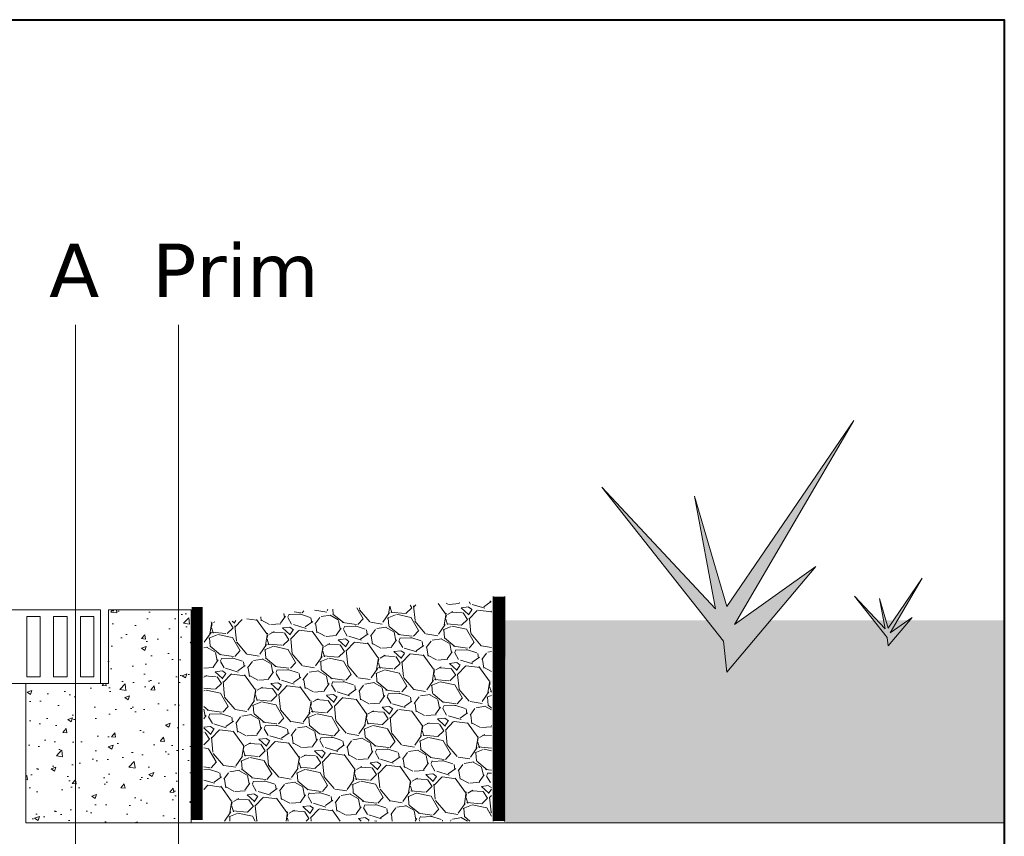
# Model space of a CAD drawing. Header units: metres. Extents: x 321 to 537, y 134 to 342.
# Tile 3 of 9: x 400 to 436, y 207 to 237. Entities that reach past the tile are written whole.
import ezdxf

# ---------------------------------------------------------------- set-up
doc = ezdxf.new("R2010")
doc.units = ezdxf.units.M
doc.header["$LTSCALE"] = 0.2
doc.linetypes.add('DASHED', pattern=[19.049999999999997, 12.7, -6.35])
doc.layers.get('0').update_dxf_attribs({"lineweight": 13})
for name, color, linetype in [('kontur', 7, 'Continuous'), ('szerk', 172, 'Continuous'), ('Textos', 7, 'Continuous')]:
    doc.layers.add(name, color=color, linetype=linetype)
doc.layers.add('Sombreados', color=7, linetype='Continuous', lineweight=13)

msp = doc.modelspace()

# ---------------------------------------------------------------- hatches: boundary and pattern name
h = msp.add_hatch()
h.set_pattern_fill('GRAVEL', color=256, scale=0.08358974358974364, angle=168, style=0)
h.set_pattern_definition([(299.9872, (600.5131334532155, 50.52106634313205), (12.64136807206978, -22.22254295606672), [0.2856437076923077, -28.27882820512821]), (343.0303000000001, (600.6559005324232, 50.27365900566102), (-24.48000464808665, 7.373982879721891), [0.4901744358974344, -48.52718974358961]), (35.48960000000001, (601.124731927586, 50.13059356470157), (-25.62359105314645, -18.43029929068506), [0.3456285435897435, -34.21721076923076]), (260.7263, (601.8243188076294, 49.43923863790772), (6.751899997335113, 41.97707698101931), [0.4463734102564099, -44.19088820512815]), (235.1662999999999, (601.7523855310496, 48.99869988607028), (15.68115314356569, 22.71423377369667), [0.4377043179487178, -43.33275589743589]), (170.7263, (601.5023704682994, 48.63942583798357), (41.97707698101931, -6.751899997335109), [0.4463734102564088, -44.19088820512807]), (130.3058, (601.061831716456, 48.71135911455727), (22.58386059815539, -26.50645420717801), [0.5903057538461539, -58.44018102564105]), (95.7447, (600.679983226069, 49.16152765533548), (-4.825962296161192, 48.77928056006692), [0.5573095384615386, -55.17366102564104]), (46.57040000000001, (600.624199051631, 49.71603809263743), (22.35290078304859, 23.46667461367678), [0.4478847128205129, -44.34059743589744]), (352.7636, (600.932103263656, 50.04130129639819), (-23.28602388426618, 2.779004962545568), [0.5113293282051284, -25.05510615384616]), (305.6026, (601.4393598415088, 49.97689283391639), (20.06562991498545, -28.14178861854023), [0.6612600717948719, -65.46481230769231]), (29.18590000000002, (599.7638893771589, 49.85549030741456), (17.18607013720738, 9.370643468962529), [0.2256964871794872, -22.34404]), (356.5308000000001, (599.9609323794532, 49.96555040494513), (-27.88100666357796, 1.585054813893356), [0.4293854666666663, -42.5092297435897]), (303, (600.3895319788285, 49.93956712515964), (-0.4414335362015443, -2.076781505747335), [0.3002618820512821, -2.702364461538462]), (324.8014000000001, (600.5878788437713, 50.15788070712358), (-9.50107807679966, 6.360760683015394), [0.1616968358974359, -16.00793743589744]), (236.1985999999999, (600.7200106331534, 50.06467685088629), (3.401086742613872, 5.788918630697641), [0.2286731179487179, -11.20503794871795]), (137.0362, (600.5927959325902, 49.87465591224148), (-5.347473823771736, 5.477869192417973), [0.3714059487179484, -12.00875333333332]), (6.434900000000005, (600.321007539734, 50.12778145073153), (-4.595000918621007, -1.193911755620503), [0.2685629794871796, -6.445521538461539]), (151.6105, (601.9245447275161, 49.80864522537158), (-19.4435419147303, 10.6446766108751), [0.3762274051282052, -37.24658666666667]), (97.6538, (601.5935633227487, 49.98752812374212), (3.451343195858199, -24.61031025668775), [0.3156340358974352, -31.24768512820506]), (234.8014, (600.4092943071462, 50.54313803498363), (6.360760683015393, 9.501078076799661), [0.3233919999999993, -15.84627487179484]), (184.3894999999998, (600.2228865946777, 50.27887445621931), (22.0921394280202, 1.815994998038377), [0.3762274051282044, -37.24658666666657]), (188.5559999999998, (601.6508557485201, 48.5210398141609), (11.26679409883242, 1.946388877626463), [0.3628087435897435, -17.77761589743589]), (233.2249, (601.2920844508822, 48.46706225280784), (15.23966036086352, 20.63743748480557), [0.3039924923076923, -30.09531692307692]), (101.1986, (599.9470926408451, 48.47076945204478), (-1.94640742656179, 11.26682116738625), [0.3233919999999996, -15.84627487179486]), (150.646, (599.8842864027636, 48.78800509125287), (25.23244674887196, -14.04575934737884), [0.3559109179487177, -35.23508307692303]), (98.55599999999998, (600.9647162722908, 48.25446687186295), (1.946388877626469, -11.26679409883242), [0.1814047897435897, -17.95908923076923]), (66.69010000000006, (600.0716996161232, 48.44428342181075), (3.842502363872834, 7.865673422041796), [0.1082612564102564, -10.71787692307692]), (2.03620000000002, (600.1145391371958, 48.5437082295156), (-6.671786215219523, -0.7524768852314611), [0.4377043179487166, -8.316385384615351]), (341.991, (600.5519674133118, 48.5592606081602), (-20.32636578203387, 6.491109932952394), [0.405633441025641, -40.15768307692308]), (224.3099, (600.5530668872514, 49.6877454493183), (2.959650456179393, 3.712127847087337), [0.3062092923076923, -7.349026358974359]), (174.8428, (600.3339521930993, 49.4738462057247), (-36.18819589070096, 3.350793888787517), [0.5346040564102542, -52.9256820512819]), (107.0546, (599.801513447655, 49.52190117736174), (5.217082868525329, -16.3031770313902), [0.2185938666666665, -21.64088307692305]), (78.00000000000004, (599.7374033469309, 49.73088333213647), (2.518216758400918, 1.635349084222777), [0.127390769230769, -1.995788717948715]), (47.74360000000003, (600.6067460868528, 48.61273541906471), (-11.39714938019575, -12.77174151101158), [0.2949606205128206, -29.20115743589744]), (119.9872, (600.8050929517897, 48.83104900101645), (-12.64136807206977, 22.22254295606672), [0.5712882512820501, -27.99320205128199]), (168, (600.5195587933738, 49.32586367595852), (-1.635349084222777, 2.518216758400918), [0.552026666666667, -1.571152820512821]), (202.6951999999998, (599.9795952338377, 49.44063647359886), (23.85783038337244, 10.12315110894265), [0.3357047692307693, -33.23469692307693]), (273.9454, (599.6698844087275, 49.3111124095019), (0.3110486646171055, -8.748586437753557), [0.3091391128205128, -15.14788256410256]), (320.354, (599.691154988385, 49.00270544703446), (35.04452049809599, -29.15508223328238), [0.5033314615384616, -49.8299358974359]), (352.5739, (600.0787216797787, 48.68155821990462), (27.43961589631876, -3.661868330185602), [0.5324909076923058, -52.71654051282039]), (352.5739, (600.0787216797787, 48.68155821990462), (27.43961589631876, -3.661868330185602), [0.5324909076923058, -52.71654051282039])])
h.paths.add_polyline_path([(417.3095184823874, 215.4394149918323), (417.3095184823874, 207.2164878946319), (407.0211169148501, 207.2164878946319), (406.6774961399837, 207.5410064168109), (406.6774961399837, 207.6156818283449), (406.6027451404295, 207.6156818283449), (406.534351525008, 207.7431876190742), (407.6142105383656, 207.7431876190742), (407.6142105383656, 214.6813235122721), (410.169213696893, 215.06036925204)])
h.paths.add_polyline_path([(410.0647265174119, 210.2069638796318, -0.4142135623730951), (410.169213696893, 210.311451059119, -0.414213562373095), (410.2737008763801, 210.2069638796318, -0.9999999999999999)], flags=16)
h.paths.add_polyline_path([(407.6142105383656, 214.6813235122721), (407.6142105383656, 207.7431876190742), (406.5966901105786, 207.7431876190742), (406.5966901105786, 207.6156818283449), (406.5680313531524, 207.6156818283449), (406.5680313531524, 214.6372202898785)])
at = {"layer": 'Sombreados'}
for points in [[(429.4265367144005, 216.7210219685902), (426.3875461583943, 214.5575721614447), (430.8419562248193, 222.1712515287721), (426.0961367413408, 215.2232487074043), (424.8888660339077, 219.3421251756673), (425.6798364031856, 215.1400399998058), (421.4335751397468, 219.6749627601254), (425.9712458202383, 213.9334999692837), (426.0961367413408, 212.7685656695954)], [(433.0186603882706, 214.8189033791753), (432.2011775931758, 214.2369394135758), (433.3994055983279, 216.2850049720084), (432.1227890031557, 214.4160051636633), (431.7980354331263, 215.5239752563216), (432.0108049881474, 214.3936221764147), (430.8685686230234, 215.6135079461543), (432.0891935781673, 214.0690651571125), (432.1227890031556, 213.7557000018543)]]:
    msp.add_hatch(color=85, dxfattribs=at).paths.add_polyline_path(points)
h = msp.add_hatch(dxfattribs=at)
h.set_pattern_fill('AR-CONC', color=256, scale=0.01, style=0)
h.set_pattern_definition([(49.99999999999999, (1.307398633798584e-12, -4.373214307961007), (1.82184668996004, -0.1593908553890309), [0.1905, -2.0955]), (355, (1.307398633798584e-12, -4.373214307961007), (-0.3524282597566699, 1.9105664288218), [0.1524, -1.6764]), (100.451, (0.1518200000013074, -4.386496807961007), (1.469425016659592, 1.751166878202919), [0.1619, -1.7809]), (46.18420000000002, (1.307398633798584e-12, -3.865214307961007), (2.710790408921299, -0.4204232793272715), [0.2857499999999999, -3.143249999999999]), (96.6356, (0.2258990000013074, -3.900249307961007), (2.374042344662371, 2.474255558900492), [0.24285, -2.67135]), (351.1840000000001, (1.307398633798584e-12, -3.865214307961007), (2.374046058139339, 2.474251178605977), [0.2286, -2.5146]), (21, (0.2540000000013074, -3.992214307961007), (1.516148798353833, -1.022655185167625), [0.1905, -2.0955]), (326.0000000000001, (0.2540000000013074, -3.992214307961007), (0.6180202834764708, 1.841879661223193), [0.1524, -1.6764]), (71.4514, (0.3803450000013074, -4.077435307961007), (2.134164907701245, 0.8192285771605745), [0.1619, -1.7809]), (37.50000000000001, (1.307398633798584e-12, -4.373214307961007), (0.03088603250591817, 0.8455503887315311), [0, -1.65608, 0, -1.7018, 0, -1.68275]), (7.499999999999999, (1.307398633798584e-12, -4.373214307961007), (0.6681966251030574, 1.001805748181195), [0, -0.9702799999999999, 0, -1.61798, 0, -0.6413500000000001]), (327.5, (-0.5664199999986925, -4.373214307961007), (1.355905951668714, -0.05728743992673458), [0, -0.635, 0, -1.9812, 0, -2.6289]), (317.5, (-0.8204199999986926, -4.373214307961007), (1.48129181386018, 0.2542649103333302), [0, -0.8255, 0, -1.31572, 0, -1.8669])])
h.paths.add_polyline_path([(391.4953050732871, 212.3505709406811), (388.4120040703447, 212.3505709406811), (388.4120040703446, 215.1005709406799), (385.3287030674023, 215.10057094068), (385.3287030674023, 207.152900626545), (391.495305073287, 207.152900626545)])
h.paths.add_polyline_path([(406.0930760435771, 215.10057094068), (403.0097750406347, 215.10057094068), (403.0097750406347, 212.3505709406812), (399.9264740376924, 212.3505709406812), (399.9264740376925, 207.152900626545), (406.0930760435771, 207.1529006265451)])
h = msp.add_hatch(dxfattribs=at)
h.set_pattern_fill('AR-CONC', color=37, scale=0.005, style=0)
h.set_pattern_definition([(50, (1.307398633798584e-12, -4.429301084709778), (0.91092334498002, -0.07969542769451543), [0.09525, -1.04775]), (355, (1.307398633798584e-12, -4.429301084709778), (-0.176214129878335, 0.9552832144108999), [0.0762, -0.8382]), (100.451, (0.0759100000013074, -4.435942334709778), (0.7347125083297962, 0.8755834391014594), [0.08095000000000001, -0.8904500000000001]), (46.18420000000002, (1.307398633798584e-12, -4.175301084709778), (1.35539520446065, -0.2102116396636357), [0.1428749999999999, -1.571625]), (96.6356, (0.1129495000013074, -4.192818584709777), (1.187021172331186, 1.237127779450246), [0.121425, -1.335675]), (351.1840000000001, (1.307398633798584e-12, -4.175301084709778), (1.18702302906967, 1.237125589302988), [0.1143, -1.2573]), (21, (0.1270000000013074, -4.238801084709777), (0.7580743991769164, -0.5113275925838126), [0.09525, -1.04775]), (326.0000000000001, (0.1270000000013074, -4.238801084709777), (0.3090101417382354, 0.9209398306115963), [0.0762, -0.8382]), (71.4514, (0.1901725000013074, -4.281411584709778), (1.067082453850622, 0.4096142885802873), [0.08095000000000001, -0.8904500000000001]), (37.50000000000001, (1.307398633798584e-12, -4.429301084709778), (0.01544301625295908, 0.4227751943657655), [0, -0.82804, 0, -0.8509000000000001, 0, -0.8413750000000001]), (7.499999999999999, (1.307398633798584e-12, -4.429301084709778), (0.3340983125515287, 0.5009028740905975), [0, -0.48514, 0, -0.80899, 0, -0.320675]), (327.5, (-0.2832099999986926, -4.429301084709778), (0.677952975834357, -0.02864371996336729), [0, -0.3175, 0, -0.9906, 0, -1.31445]), (317.5, (-0.4102099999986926, -4.429301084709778), (0.7406459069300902, 0.1271324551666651), [0, -0.41275, 0, -0.65786, 0, -0.93345])])
h.paths.add_polyline_path([(370.400378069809, 213.2486508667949), (370.7150984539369, 213.2126426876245), (371.02982049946, 213.1822198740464), (371.3445554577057, 213.158128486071), (371.6593145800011, 213.1411145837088), (371.9741091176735, 213.1319242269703), (373.5737997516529, 213.1318109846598), (373.5737997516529, 214.7094878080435), (354.9608895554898, 214.7094878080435), (354.9608895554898, 213.8408948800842), (355.2766241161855, 213.886968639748), (355.5917697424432, 213.9196918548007), (355.9061786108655, 213.9357135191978), (356.2197028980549, 213.9316826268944), (356.5322026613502, 213.9044226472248), (356.8437490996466, 213.8554316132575), (357.1546426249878, 213.7912822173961), (357.4651951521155, 213.7188018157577), (357.7757185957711, 213.6448177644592), (358.0865248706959, 213.5761574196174), (358.3979257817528, 213.5196456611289), (358.7101456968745, 213.4801368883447), (359.0231644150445, 213.4569738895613), (359.3369193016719, 213.4485431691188), (359.6513477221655, 213.4532312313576), (359.9663870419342, 213.4694245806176), (360.2819746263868, 213.495509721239), (360.5980478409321, 213.529873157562), (360.9145440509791, 213.5709013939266), (361.2314006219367, 213.6169809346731), (361.5485549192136, 213.6664982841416), (361.8659443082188, 213.7178399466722), (362.1835061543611, 213.7693924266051), (362.5011778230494, 213.8195422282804), (362.8188966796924, 213.8666758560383), (363.1366000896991, 213.9091798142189), (363.4542254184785, 213.9454406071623), (363.7717100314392, 213.9738447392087), (364.0889922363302, 213.9928088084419), (364.4060421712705, 214.0017659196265), (364.7228687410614, 214.001387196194), (365.0394831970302, 213.9924186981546), (365.3558967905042, 213.9756064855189), (365.6721207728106, 213.9516966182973), (365.9881663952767, 213.9214351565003), (366.3040449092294, 213.8855681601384), (366.6197675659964, 213.8448416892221), (366.9353456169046, 213.8000018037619), (367.2507903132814, 213.7517945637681), (367.5661129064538, 213.7009660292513), (367.8813246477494, 213.6482622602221), (368.1964367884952, 213.5944293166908), (368.5114605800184, 213.540213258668), (368.8264072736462, 213.486360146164), (369.1412881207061, 213.4336160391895), (369.4561143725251, 213.3827269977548), (369.7708972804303, 213.3344390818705), (370.0856480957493, 213.289498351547)])
h.paths.add_polyline_path([(419.3285695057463, 213.1992227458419), (419.6459219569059, 213.1689571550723), (419.9641262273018, 213.1415728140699), (420.2832587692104, 213.1175718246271), (420.6033960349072, 213.0974562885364), (420.9246144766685, 213.0817283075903), (421.2469905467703, 213.0708899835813), (421.5706006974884, 213.0654434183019), (421.8954852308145, 213.0657673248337), (422.2214838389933, 213.0715556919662), (422.5483670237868, 213.0822663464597), (422.8759052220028, 213.0973568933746), (423.2038688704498, 213.1162849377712), (423.5320284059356, 213.1385080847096), (423.8601542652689, 213.1634839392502), (424.1880168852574, 213.1906701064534), (424.5153867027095, 213.2195241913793), (424.8420341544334, 213.2495037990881), (425.1677296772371, 213.2800665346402), (425.4922437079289, 213.310670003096), (425.815346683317, 213.3407718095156), (426.1368090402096, 213.3698295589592), (426.4564012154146, 213.3973008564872), (426.7738936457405, 213.4226433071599), (427.0890567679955, 213.4453145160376), (427.4016610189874, 213.4647720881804), (427.7114768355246, 213.4804736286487), (428.0182746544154, 213.4918767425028), (428.3218249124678, 213.4984390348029), (428.62189804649, 213.4996181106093), (428.9182644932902, 213.4948715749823), (429.2106946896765, 213.4836570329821), (429.4989590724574, 213.4654320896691), (429.7829803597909, 213.4397578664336), (430.0639863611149, 213.4070826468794), (430.3438683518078, 213.3683057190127), (430.6245228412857, 213.3243299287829), (430.9078463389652, 213.2760581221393), (431.1957353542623, 213.2243931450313), (431.4900863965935, 213.1702378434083), (431.7927959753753, 213.1144950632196), (432.1057606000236, 213.0580676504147), (432.4308767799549, 213.0018584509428), (432.7700410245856, 212.9467703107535), (433.125149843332, 212.8937060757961), (433.4980997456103, 212.8435685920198), (433.8907854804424, 212.797260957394), (434.3032723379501, 212.7559481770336), (434.7303366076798, 212.7215524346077), (435.165804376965, 212.696131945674), (435.6035017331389, 212.6817449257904), (436.0372547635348, 212.6804495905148), (436.4608895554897, 212.6943041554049), (436.4608895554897, 214.7094878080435), (417.8234180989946, 214.7094878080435), (417.8234180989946, 213.3677441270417), (418.0661488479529, 213.3390555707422), (418.3808585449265, 213.3022859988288), (418.6961142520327, 213.2663892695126), (419.0119924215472, 213.2318674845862)])
h = msp.add_hatch(dxfattribs=at)
h.set_pattern_fill('AR-SAND', color=37, scale=0.02, style=0)
h.set_pattern_definition([(37.50000000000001, (1.307398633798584e-12, -4.429301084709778), (-0.03200062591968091, 0.9788264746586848), [0, -0.7721600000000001, 0, -0.8636, 0, -0.8255]), (7.499999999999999, (1.307398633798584e-12, -4.429301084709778), (0.8990465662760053, 1.433650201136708), [0, -0.41656, 0, -0.69596, 0, -0.2667]), (327.5, (-0.6248399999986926, -4.429301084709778), (1.581984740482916, 0.002874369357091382), [0, -0.254, 0, -0.9144, 0, -1.1938]), (317.5, (-0.6248399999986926, -4.429301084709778), (1.527112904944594, 0.4458586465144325), [0, -0.127, 0, -0.59944, 0, -0.6858])])
h.paths.add_polyline_path([(417.8483244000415, 213.2533334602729), (417.8483244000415, 207.152900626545), (436.4608895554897, 207.152900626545), (436.4608895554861, 212.6943041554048), (436.0372547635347, 212.6804495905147), (435.6035017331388, 212.6817449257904), (435.165804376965, 212.696131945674), (434.7303366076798, 212.7215524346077), (434.30327233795, 212.7559481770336), (433.8907854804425, 212.797260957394), (433.4980997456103, 212.8435685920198), (433.1251498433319, 212.893706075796), (432.7700410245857, 212.9467703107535), (432.4308767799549, 213.0018584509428), (432.1057606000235, 213.0580676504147), (431.7927959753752, 213.1144950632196), (431.4900863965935, 213.1702378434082), (431.1957353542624, 213.2243931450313), (430.9078463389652, 213.2760581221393), (430.6245228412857, 213.3243299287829), (430.3438683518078, 213.3683057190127), (430.0639863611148, 213.4070826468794), (429.782980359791, 213.4397578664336), (429.4989590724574, 213.4654320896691), (429.2106946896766, 213.4836570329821), (428.9182644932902, 213.4948715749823), (428.6218980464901, 213.4996181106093), (428.3218249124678, 213.4984390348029), (428.0182746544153, 213.4918767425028), (427.7114768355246, 213.4804736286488), (427.4016610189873, 213.4647720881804), (427.0890567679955, 213.4453145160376), (426.7738936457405, 213.4226433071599), (426.4564012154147, 213.3973008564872), (426.1368090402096, 213.3698295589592), (425.815346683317, 213.3407718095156), (425.492243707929, 213.310670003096), (425.1677296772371, 213.2800665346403), (424.8420341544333, 213.2495037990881), (424.5153867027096, 213.2195241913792), (424.1880168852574, 213.1906701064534), (423.8601542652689, 213.1634839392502), (423.5320284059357, 213.1385080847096), (423.2038688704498, 213.1162849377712), (422.8759052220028, 213.0973568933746), (422.5483670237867, 213.0822663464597), (422.2214838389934, 213.0715556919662), (421.8954852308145, 213.0657673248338), (421.5706006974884, 213.0654434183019), (421.2469905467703, 213.0708899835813), (420.9246144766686, 213.0817283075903), (420.6033960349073, 213.0974562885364), (420.2832587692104, 213.1175718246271), (419.9641262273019, 213.1415728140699), (419.6459219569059, 213.1689571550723), (419.3285695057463, 213.1992227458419), (419.0119924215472, 213.2318674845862), (418.6961142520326, 213.2663892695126), (418.3808585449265, 213.3022859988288), (418.0661488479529, 213.3390555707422), (417.8416096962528, 213.3645875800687), (417.8448664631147, 213.3520445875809), (417.84483550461, 213.350571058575), (417.8452090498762, 213.3482743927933), (417.8453097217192, 213.3465758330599), (417.8456327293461, 213.3433440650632), (417.8454879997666, 213.3403175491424), (417.8460893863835, 213.3374149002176), (417.8458409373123, 213.3355074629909), (417.8458595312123, 213.3300600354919), (417.8459750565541, 213.3288952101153), (417.8461253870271, 213.3269857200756), (417.8459895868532, 213.3226965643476), (417.8457959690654, 213.3202835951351), (417.8457172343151, 213.3189795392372), (417.8456732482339, 213.31747685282), (417.8452778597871, 213.3128864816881), (417.8456452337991, 213.3100362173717), (417.8458518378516, 213.308261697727), (417.8457716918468, 213.3066412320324), (417.8455393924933, 213.3031797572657), (417.8456186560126, 213.3008154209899), (417.8453041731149, 213.2975022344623), (417.8453954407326, 213.29708544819), (417.8452897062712, 213.2966948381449), (417.8454396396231, 213.2955215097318), (417.8456233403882, 213.2942845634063), (417.8454671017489, 213.2934086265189), (417.8457904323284, 213.2919492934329), (417.8458170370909, 213.2917074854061), (417.8458220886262, 213.2916736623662), (417.8458109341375, 213.2916302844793), (417.8457821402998, 213.2914414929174), (417.8457444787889, 213.2906962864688), (417.8457805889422, 213.2896870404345), (417.8459803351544, 213.2880207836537), (417.8457742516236, 213.285724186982), (417.8456184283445, 213.2837985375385)])
h.paths.add_polyline_path([(370.4003780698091, 213.2486508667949), (370.0856480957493, 213.289498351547), (369.7708972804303, 213.3344390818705), (369.4561143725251, 213.3827269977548), (369.1412881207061, 213.4336160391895), (368.8264072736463, 213.486360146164), (368.5114605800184, 213.540213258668), (368.1964367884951, 213.5944293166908), (367.8813246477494, 213.6482622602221), (367.566112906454, 213.7009660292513), (367.2507903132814, 213.7517945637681), (366.9353456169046, 213.8000018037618), (366.6197675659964, 213.8448416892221), (366.3040449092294, 213.8855681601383), (365.9881663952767, 213.9214351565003), (365.6721207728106, 213.9516966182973), (365.3558967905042, 213.9756064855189), (365.0394831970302, 213.9924186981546), (364.7228687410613, 214.001387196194), (364.4060421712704, 214.0017659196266), (364.0889922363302, 213.9928088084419), (363.7717100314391, 213.9738447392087), (363.4542254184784, 213.9454406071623), (363.1366000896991, 213.9091798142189), (362.8188966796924, 213.8666758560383), (362.5011778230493, 213.8195422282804), (362.1835061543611, 213.7693924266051), (361.8659443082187, 213.7178399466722), (361.5485549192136, 213.6664982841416), (361.2314006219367, 213.6169809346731), (360.9145440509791, 213.5709013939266), (360.5980478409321, 213.529873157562), (360.2819746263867, 213.4955097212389), (359.9663870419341, 213.4694245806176), (359.6513477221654, 213.4532312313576), (359.3369193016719, 213.4485431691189), (359.0231644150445, 213.4569738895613), (358.7101456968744, 213.4801368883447), (358.3979257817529, 213.5196456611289), (358.0865248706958, 213.5761574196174), (357.7757185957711, 213.6448177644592), (357.4651951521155, 213.7188018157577), (357.1546426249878, 213.7912822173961), (356.8437490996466, 213.8554316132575), (356.5322026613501, 213.9044226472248), (356.2197028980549, 213.9316826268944), (355.9061786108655, 213.9357135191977), (355.5917697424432, 213.9196918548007), (355.2766241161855, 213.8869686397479), (354.9608895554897, 213.8408948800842), (354.9608895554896, 207.152900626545), (373.6529684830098, 207.152900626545), (373.6377694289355, 213.2342029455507), (373.6393479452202, 213.1675306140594), (373.6393479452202, 213.7638558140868), (373.6378572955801, 213.7772389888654), (373.64125944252, 213.6451918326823), (373.6373405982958, 213.5348032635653), (373.6367972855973, 213.4564358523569), (373.6374757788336, 213.3763736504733), (373.6367972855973, 213.339735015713), (373.6381542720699, 213.3919789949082), (373.6421082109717, 213.528693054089), (373.6334048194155, 213.3539833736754), (373.6354402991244, 213.3146307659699), (373.636797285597, 213.305810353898), (373.6361187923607, 213.2684932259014), (373.6318876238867, 213.450116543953), (373.6361187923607, 213.2813845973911), (373.6347618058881, 213.1938589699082), (373.5488125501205, 213.20260649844), (373.233770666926, 213.1750916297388), (372.9187798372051, 213.153521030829), (372.6038396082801, 213.1386399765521), (372.2889495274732, 213.1311937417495), (371.9741091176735, 213.1319242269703), (371.6593145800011, 213.1411145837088), (371.3445554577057, 213.158128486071), (371.0298204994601, 213.1822198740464), (370.7150984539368, 213.2126426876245)])

# ---------------------------------------------------------------- linework, layer by layer
at = {"lineweight": 13}
msp.add_line((436.4608895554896, 220.0903553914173), (436.4608895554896, 218.5903553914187), dxfattribs=at)
for p, q in [((388.7108895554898, 215.10057094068), (402.7108895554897, 215.10057094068)), ((402.7108895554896, 212.3505709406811), (402.7108895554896, 215.1005709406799)), ((406.0930760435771, 215.10057094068), (403.0097750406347, 215.10057094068)), ((403.0097750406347, 215.10057094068), (403.0097750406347, 212.3505709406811)), ((406.0930760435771, 215.10057094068), (406.0930760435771, 207.152900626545)), ((399.9608895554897, 212.6005709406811), (399.9608895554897, 214.8505709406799)), ((400.4608895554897, 214.8505709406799), (399.9608895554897, 214.8505709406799)), ((400.4608895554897, 212.6005709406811), (400.4608895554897, 214.8505709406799)), ((400.9608895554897, 212.6005709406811), (400.9608895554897, 214.8505709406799)), ((401.4608895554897, 214.8505709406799), (400.9608895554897, 214.8505709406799)), ((401.4608895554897, 212.6005709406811), (401.4608895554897, 214.8505709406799)), ((401.9608895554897, 212.6005709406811), (401.9608895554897, 214.8505709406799)), ((402.4608895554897, 214.8505709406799), (401.9608895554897, 214.8505709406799)), ((402.4608895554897, 212.6005709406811), (402.4608895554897, 214.8505709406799)), ((400.4608895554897, 212.6005709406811), (399.9608895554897, 212.6005709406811)), ((401.4608895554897, 212.6005709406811), (400.9608895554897, 212.6005709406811)), ((402.4608895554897, 212.6005709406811), (401.9608895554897, 212.6005709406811)), ((391.495305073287, 212.3505709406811), (399.9264740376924, 212.3505709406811)), ((399.9264740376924, 212.3505709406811), (399.9264740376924, 207.1529006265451)), ((399.9264740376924, 212.3505709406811), (403.0097750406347, 212.3505709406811)), ((399.9264740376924, 207.152900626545), (436.460889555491, 207.152900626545))]:
    msp.add_line(p, q)
at = {"lineweight": 40}
msp.add_lwpolyline([(354.9608895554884, 237.1332900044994), (436.4608895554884, 237.1332900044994), (436.4608895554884, 167.7317819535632), (354.9608895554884, 167.7317819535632)], close=True, dxfattribs=at)
msp.add_lwpolyline([(354.9608895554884, 237.1332900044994), (436.4608895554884, 237.1332900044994), (436.4608895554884, 167.7317819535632), (354.9608895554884, 167.7317819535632)], close=True, dxfattribs=at)
at = {"color": 85}
for points in [[(425.9712458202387, 213.9334999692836), (421.4335751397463, 219.6749627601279), (425.6798364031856, 215.140039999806), (424.8888660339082, 219.3421251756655), (426.0961367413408, 215.2232487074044), (430.8419562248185, 222.171251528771), (426.3875461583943, 214.5575721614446), (429.4265367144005, 216.7210219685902), (426.0961367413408, 212.7685656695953), (425.9712458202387, 213.9334999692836)], [(432.0891935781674, 214.0690651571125), (430.8685686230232, 215.6135079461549), (432.0108049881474, 214.3936221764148), (431.7980354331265, 215.5239752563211), (432.1227890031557, 214.4160051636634), (433.3994055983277, 216.2850049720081), (432.2011775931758, 214.2369394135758), (433.0186603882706, 214.8189033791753), (432.1227890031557, 213.7557000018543), (432.0891935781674, 214.0690651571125)]]:
    msp.add_lwpolyline(points, dxfattribs=at)
at = {"layer": 'kontur', "linetype": 'DASHED', "const_width": 0.417948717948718}
msp.add_lwpolyline([(417.5862616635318, 215.5985023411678), (417.5862616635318, 207.216611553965)], dxfattribs=at)
at = {"layer": 'kontur', "const_width": 0.417948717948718}
msp.add_lwpolyline([(406.3191891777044, 207.2513729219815), (406.3191891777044, 215.2061337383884)], dxfattribs=at)
at = {"layer": 'szerk', "color": 0}
for p, q in [((417.3772873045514, 215.5985023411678), (417.3772873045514, 207.216611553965)), ((417.7937506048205, 215.5989700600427), (417.7937506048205, 207.198200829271))]:
    msp.add_line(p, q, dxfattribs=at)
at = {"layer": 'Textos', "lineweight": 18}
for p, q in [((401.7801314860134, 193.2862003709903), (401.7801314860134, 225.7439743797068)), ((405.627454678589, 191.0179418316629), (405.627454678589, 225.7439743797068))]:
    msp.add_line(p, q, dxfattribs=at)

# ---------------------------------------------------------------- texts
at = {"layer": 'Textos', "char_height": 2, "width": 1.805406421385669, "attachment_point": 1}
for s, insert in [('{\\fVerdana|b0|i0|c0|p34;A}', (400.7917600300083, 228.7761463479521)), ('\\fVerdana|b0|i0|c0|p34;Prim', (404.6390832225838, 228.7761463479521))]:
    msp.add_mtext(s, dxfattribs=dict(at, insert=insert))

doc.saveas('drawing.dxf')
